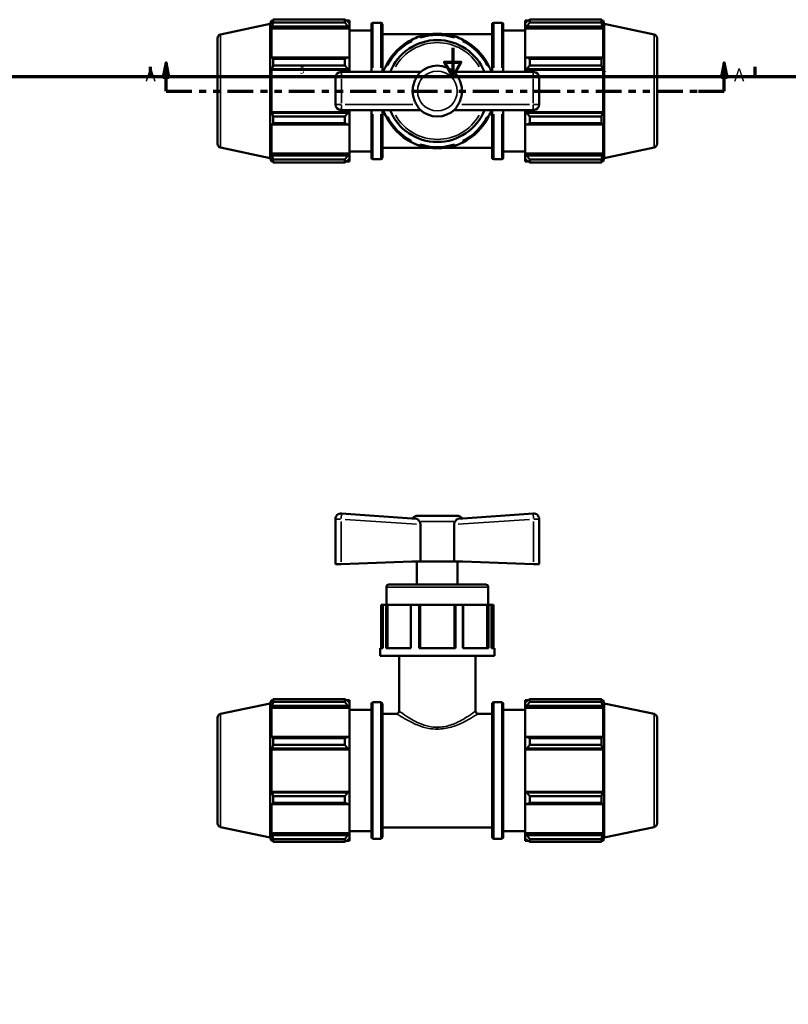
# Model space of a CAD drawing. Header units: inches. Extents: x 0.1 to 37.4, y -5.4 to 26.5.
# Tile 4 of 6: x 10.9 to 21.7, y 8 to 21.8. Entities that reach past the tile are written whole.
import ezdxf

# ---------------------------------------------------------------- set-up
doc = ezdxf.new("R2010")
doc.units = ezdxf.units.IN
doc.header["$MEASUREMENT"] = 0
doc.linetypes.add('DOUBLE_DASH_CHAIN', pattern=[1.2403, 0.6614, -0.0827, 0.1654, -0.0827, 0.1654, -0.0827])
for name, color, linetype, lineweight in [('Border (ANSI)', 7, 'Continuous', 70), ('Section Line (ANSI)', 7, 'DOUBLE_DASH_CHAIN', 70), ('Visible (ANSI)', 7, 'Continuous', 50), ('Visible Narrow (ANSI)', 7, 'Continuous', 35)]:
    doc.layers.add(name, color=color, linetype=linetype, lineweight=lineweight)
doc.styles.add('Label Text (ANSI)', font='tahoma.ttf')
doc.styles.add('Note Text (ANSI)', font='tahoma.ttf')

# ---------------------------------------------------------------- blocks, each defined once
blk = doc.blocks.new('Borders Default Border')
at = {"layer": 'Border (ANSI)'}
for p, q in [((12.75, 21), (12.75, 21.134)), ((21.25, 21), (21.25, 21.134))]:
    blk.add_line(p, q, dxfattribs=at)
at = {"layer": 'Border (ANSI)', "flags": 128}
for points in [[(17, 21.4), (17, 21), (16.885, 21.2), (17.115, 21.2), (17, 21)], [(0.5, 1), (0.5, 21), (33.5, 21), (33.5, 1), (0.5, 1)]]:
    blk.add_lwpolyline(points, dxfattribs=at)
at = {"layer": 'Border (ANSI)', "color": 5, "true_color": 0x0000ff, "char_height": 0.0945, "attachment_point": 7, "style": 'Note Text (ANSI)'}
for s, insert in [('5', (14.847, 21.038)), ('4', (19.092, 21.04))]:
    blk.add_mtext(s, dxfattribs=dict(at, insert=insert))
blk = doc.blocks.new('2dTransSection0')
at = {"layer": 'Section Line (ANSI)', "linetype": 'Continuous'}
for p, q in [((12.968, 21.188), (12.928, 20.991)), ((12.968, 20.991), (12.968, 21.188)), ((13.007, 20.991), (12.968, 21.188)), ((20.817, 21.188), (20.778, 20.991)), ((20.817, 20.991), (20.817, 21.188)), ((20.856, 20.991), (20.817, 21.188)), ((12.928, 20.991), (13.007, 20.991)), ((12.968, 20.794), (12.968, 20.991)), ((20.778, 20.991), (20.856, 20.991)), ((20.817, 20.794), (20.817, 20.991)), ((12.968, 20.794), (13.329, 20.794)), ((20.455, 20.794), (20.817, 20.794))]:
    blk.add_line(p, q, dxfattribs=at)
at = {"layer": 'Section Line (ANSI)', "linetype": 'DOUBLE_DASH_CHAIN', "ltscale": 0.548811}
blk.add_line((12.968, 20.794), (20.817, 20.794), dxfattribs=at)
at = {"layer": 'Section Line (ANSI)', "linetype": 'Continuous', "flags": 128}
for points in [[(13.007, 20.991), (12.968, 21.188), (12.928, 20.991), (13.007, 20.991)], [(20.856, 20.991), (20.817, 21.188), (20.778, 20.991), (20.856, 20.991)]]:
    blk.add_lwpolyline(points, dxfattribs=at)
at = {"layer": 'Section Line (ANSI)'}
for points in [[(13.007, 20.991), (12.968, 21.188), (12.928, 20.991), (13.007, 20.991)], [(20.856, 20.991), (20.817, 21.188), (20.778, 20.991), (20.856, 20.991)]]:
    blk.add_solid(points, dxfattribs=at)
at = {"layer": 'Section Line (ANSI)', "char_height": 0.18, "attachment_point": 7, "style": 'Label Text (ANSI)'}
for insert in [(12.678, 20.932), (20.954, 20.932)]:
    blk.add_mtext('A', dxfattribs=dict(at, insert=insert))

msp = doc.modelspace()

# ---------------------------------------------------------------- linework, layer by layer
at = {"layer": 'Visible (ANSI)'}
for p, q in [((13.733, 21.589), (14.433, 21.737)), ((14.433, 21.737), (14.449, 21.785)), ((14.433, 19.851), (14.433, 21.737)), ((14.449, 21.785), (14.449, 21.739)), ((14.449, 21.785), (14.467, 21.785)), ((14.459, 21.77), (14.449, 21.739)), ((14.473, 21.758), (14.473, 21.797)), ((14.473, 21.797), (15.482, 21.797)), ((15.482, 21.758), (14.473, 21.758)), ((15.482, 21.758), (15.482, 21.797)), ((15.501, 21.785), (15.546, 21.785)), ((15.546, 21.749), (15.525, 21.77)), ((15.546, 21.749), (15.546, 21.785)), ((15.546, 21.749), (15.546, 21.682)), ((15.855, 21.063), (15.855, 21.732)), ((15.876, 21.753), (15.988, 21.753)), ((16.009, 21.732), (16.009, 21.063)), ((17.554, 21.063), (17.554, 21.732)), ((17.575, 21.753), (17.688, 21.753)), ((17.709, 21.732), (17.709, 21.063)), ((18.018, 21.785), (18.018, 21.749)), ((18.018, 21.785), (18.063, 21.785)), ((18.039, 21.77), (18.018, 21.749)), ((18.018, 21.682), (18.018, 21.749)), ((18.082, 21.797), (18.082, 21.758)), ((18.082, 21.797), (19.091, 21.797)), ((19.091, 21.758), (18.082, 21.758)), ((19.091, 21.758), (19.091, 21.797)), ((19.097, 21.785), (19.115, 21.785)), ((19.115, 21.739), (19.104, 21.77)), ((19.115, 21.739), (19.115, 21.785)), ((19.13, 21.737), (19.115, 21.785)), ((19.13, 19.851), (19.13, 21.737)), ((19.83, 21.589), (19.13, 21.737)), ((14.449, 21.673), (14.459, 21.701)), ((15.546, 21.673), (14.449, 21.673)), ((14.449, 21.673), (14.449, 21.252)), ((14.459, 21.701), (15.525, 21.701)), ((15.525, 21.701), (15.546, 21.682)), ((15.546, 21.682), (15.546, 21.673)), ((15.546, 21.257), (15.546, 21.673)), ((15.546, 21.646), (15.855, 21.646)), ((16.009, 21.593), (16.678, 21.593)), ((16.886, 21.593), (17.554, 21.593)), ((17.709, 21.646), (18.018, 21.646)), ((18.018, 21.682), (18.039, 21.701)), ((18.018, 21.673), (18.018, 21.682)), ((18.018, 21.673), (18.018, 21.257)), ((18.018, 21.673), (19.115, 21.673)), ((18.039, 21.701), (19.104, 21.701)), ((19.104, 21.701), (19.115, 21.673)), ((19.115, 21.252), (19.115, 21.673)), ((13.692, 21.537), (13.692, 20.051)), ((16.42, 21.499), (16.422, 21.515)), ((16.42, 21.499), (16.421, 21.497)), ((16.527, 21.558), (16.54, 21.549)), ((16.54, 21.546), (16.54, 21.549)), ((17.024, 21.549), (17.037, 21.558)), ((17.024, 21.549), (17.024, 21.546)), ((17.142, 21.515), (17.144, 21.499)), ((17.142, 21.497), (17.144, 21.499)), ((19.872, 21.537), (19.872, 20.051)), ((14.459, 21.267), (14.449, 21.252)), ((15.525, 21.267), (14.459, 21.267)), ((14.473, 21.155), (14.473, 21.248)), ((14.473, 21.248), (15.482, 21.248)), ((15.482, 21.155), (15.482, 21.248)), ((15.546, 21.257), (15.525, 21.267)), ((15.546, 21.257), (15.546, 21.095)), ((18.039, 21.267), (18.018, 21.257)), ((18.018, 21.095), (18.018, 21.257)), ((19.104, 21.267), (18.039, 21.267)), ((18.082, 21.248), (18.082, 21.155)), ((18.082, 21.248), (19.091, 21.248)), ((19.091, 21.155), (19.091, 21.248)), ((19.115, 21.252), (19.104, 21.267)), ((14.449, 21.092), (14.459, 21.102)), ((15.546, 21.092), (14.449, 21.092)), ((14.449, 21.092), (14.449, 20.497)), ((14.459, 21.102), (15.525, 21.102)), ((15.482, 21.155), (14.473, 21.155)), ((16.545, 21.063), (15.429, 21.063)), ((15.525, 21.102), (15.546, 21.095)), ((15.546, 21.095), (15.546, 21.092)), ((15.546, 21.063), (15.546, 21.092)), ((16.061, 21.154), (16.078, 21.157)), ((16.08, 21.155), (16.078, 21.157)), ((18.135, 21.063), (17.019, 21.063)), ((17.486, 21.157), (17.484, 21.155)), ((17.486, 21.157), (17.503, 21.154)), ((18.018, 21.095), (18.039, 21.102)), ((18.018, 21.092), (18.018, 21.095)), ((18.018, 21.092), (18.018, 21.063)), ((18.018, 21.092), (19.115, 21.092)), ((18.039, 21.102), (19.104, 21.102)), ((19.091, 21.155), (18.082, 21.155)), ((19.104, 21.102), (19.115, 21.092)), ((19.115, 20.497), (19.115, 21.092)), ((15.35, 20.984), (15.35, 20.605)), ((18.214, 20.605), (18.214, 20.984)), ((14.459, 20.487), (14.449, 20.497)), ((15.546, 20.497), (14.449, 20.497)), ((15.525, 20.487), (14.459, 20.487)), ((15.429, 20.526), (16.545, 20.526)), ((15.546, 20.493), (15.525, 20.487)), ((15.546, 20.497), (15.546, 20.526)), ((15.546, 20.497), (15.546, 20.493)), ((15.546, 20.493), (15.546, 20.332)), ((15.855, 19.857), (15.855, 20.526)), ((16.009, 20.526), (16.009, 19.857)), ((17.019, 20.526), (18.135, 20.526)), ((17.554, 19.857), (17.554, 20.526)), ((17.709, 20.526), (17.709, 19.857)), ((18.018, 20.526), (18.018, 20.497)), ((18.018, 20.493), (18.018, 20.497)), ((18.018, 20.497), (19.115, 20.497)), ((18.018, 20.332), (18.018, 20.493)), ((18.039, 20.487), (18.018, 20.493)), ((19.104, 20.487), (18.039, 20.487)), ((19.115, 20.497), (19.104, 20.487)), ((14.473, 20.434), (15.482, 20.434)), ((14.473, 20.341), (14.473, 20.434)), ((15.482, 20.341), (14.473, 20.341)), ((15.482, 20.341), (15.482, 20.434)), ((16.078, 20.432), (16.061, 20.435)), ((16.078, 20.432), (16.08, 20.434)), ((17.484, 20.434), (17.486, 20.432)), ((17.503, 20.435), (17.486, 20.432)), ((18.082, 20.434), (18.082, 20.341)), ((18.082, 20.434), (19.091, 20.434)), ((19.091, 20.341), (18.082, 20.341)), ((19.091, 20.341), (19.091, 20.434)), ((14.449, 20.337), (14.449, 19.916)), ((14.449, 20.337), (14.459, 20.322)), ((14.459, 20.322), (15.525, 20.322)), ((15.525, 20.322), (15.546, 20.332)), ((15.546, 19.916), (15.546, 20.332)), ((18.018, 20.332), (18.039, 20.322)), ((18.018, 20.332), (18.018, 19.916)), ((18.039, 20.322), (19.104, 20.322)), ((19.104, 20.322), (19.115, 20.337)), ((19.115, 19.916), (19.115, 20.337)), ((16.411, 20.082), (16.409, 20.099)), ((16.411, 20.082), (16.409, 20.08)), ((17.144, 20.09), (17.142, 20.092)), ((17.144, 20.09), (17.142, 20.074)), ((13.733, 20), (14.433, 19.851)), ((15.546, 19.942), (15.855, 19.942)), ((16.009, 19.996), (16.678, 19.996)), ((16.54, 20.04), (16.527, 20.03)), ((16.54, 20.04), (16.54, 20.043)), ((16.886, 19.996), (17.554, 19.996)), ((17.024, 20.043), (17.024, 20.04)), ((17.037, 20.03), (17.024, 20.04)), ((17.709, 19.942), (18.018, 19.942)), ((19.83, 20), (19.13, 19.851)), ((14.433, 19.851), (14.449, 19.804)), ((14.459, 19.888), (14.449, 19.916)), ((15.546, 19.916), (14.449, 19.916)), ((14.449, 19.85), (14.459, 19.819)), ((14.449, 19.85), (14.449, 19.804)), ((14.449, 19.804), (14.467, 19.804)), ((15.525, 19.888), (14.459, 19.888)), ((14.473, 19.792), (14.473, 19.831)), ((14.473, 19.831), (15.482, 19.831)), ((15.482, 19.792), (14.473, 19.792)), ((15.482, 19.792), (15.482, 19.831)), ((15.501, 19.804), (15.546, 19.804)), ((15.546, 19.906), (15.525, 19.888)), ((15.525, 19.819), (15.546, 19.84)), ((15.546, 19.916), (15.546, 19.906)), ((15.546, 19.906), (15.546, 19.84)), ((15.546, 19.804), (15.546, 19.84)), ((15.876, 19.836), (15.988, 19.836)), ((17.575, 19.836), (17.688, 19.836)), ((18.018, 19.906), (18.018, 19.916)), ((18.018, 19.916), (19.115, 19.916)), ((18.018, 19.84), (18.018, 19.906)), ((18.039, 19.888), (18.018, 19.906)), ((18.018, 19.84), (18.039, 19.819)), ((18.018, 19.84), (18.018, 19.804)), ((18.018, 19.804), (18.063, 19.804)), ((19.104, 19.888), (18.039, 19.888)), ((18.082, 19.831), (18.082, 19.792)), ((18.082, 19.831), (19.091, 19.831)), ((19.091, 19.792), (18.082, 19.792)), ((19.091, 19.792), (19.091, 19.831)), ((19.097, 19.804), (19.115, 19.804)), ((19.115, 19.916), (19.104, 19.888)), ((19.104, 19.819), (19.115, 19.85)), ((19.13, 19.851), (19.115, 19.804)), ((19.115, 19.804), (19.115, 19.85)), ((16.489, 14.783), (15.434, 14.857)), ((16.503, 14.826), (17.061, 14.826)), ((18.13, 14.857), (17.075, 14.783)), ((15.35, 14.779), (15.35, 14.144)), ((16.545, 14.701), (16.545, 14.181)), ((17.019, 14.181), (17.019, 14.701)), ((18.214, 14.144), (18.214, 14.779)), ((15.429, 14.146), (15.35, 14.144)), ((16.424, 14.181), (15.429, 14.146)), ((16.545, 14.181), (16.424, 14.181)), ((16.495, 13.859), (16.495, 14.181)), ((17.019, 14.181), (16.545, 14.181)), ((17.019, 14.181), (17.14, 14.181)), ((17.068, 13.859), (17.068, 14.181)), ((17.14, 14.181), (18.135, 14.146)), ((18.214, 14.144), (18.135, 14.146)), ((16.102, 13.859), (17.462, 13.859)), ((16.066, 13.573), (16.066, 13.823)), ((17.498, 13.573), (17.498, 13.823)), ((16.018, 13.573), (15.992, 13.573)), ((15.992, 13.573), (15.992, 12.964)), ((16.061, 13.573), (16.018, 13.573)), ((16.018, 12.964), (16.018, 13.573)), ((16.078, 13.573), (16.061, 13.573)), ((16.061, 13.573), (16.061, 12.964)), ((16.078, 12.964), (16.078, 13.573)), ((16.078, 13.573), (16.08, 13.573)), ((16.409, 13.573), (16.08, 13.573)), ((16.08, 13.573), (16.08, 12.964)), ((16.527, 13.573), (16.409, 13.573)), ((16.409, 13.573), (16.409, 13.573)), ((16.409, 13.573), (16.409, 12.964)), ((16.409, 13.573), (16.409, 12.964)), ((16.527, 13.573), (16.527, 12.964)), ((16.54, 13.573), (16.527, 13.573)), ((16.54, 12.964), (16.54, 13.573)), ((17.024, 13.573), (16.54, 13.573)), ((17.037, 13.573), (17.024, 13.573)), ((17.024, 13.573), (17.024, 12.964)), ((17.142, 13.573), (17.037, 13.573)), ((17.037, 12.964), (17.037, 13.573)), ((17.142, 13.573), (17.142, 12.964)), ((17.144, 13.573), (17.142, 13.573)), ((17.144, 12.964), (17.144, 13.573)), ((17.484, 13.573), (17.144, 13.573)), ((17.484, 13.573), (17.486, 13.573)), ((17.484, 13.573), (17.484, 12.964)), ((17.503, 13.573), (17.486, 13.573)), ((17.486, 13.573), (17.486, 12.964)), ((17.546, 13.573), (17.503, 13.573)), ((17.503, 12.964), (17.503, 13.573)), ((17.546, 13.573), (17.546, 12.964)), ((17.571, 13.573), (17.546, 13.573)), ((17.571, 13.573), (17.571, 12.964)), ((15.976, 12.857), (15.976, 12.964)), ((16.018, 12.964), (15.976, 12.964)), ((16.409, 12.964), (16.061, 12.964)), ((17.037, 12.964), (16.527, 12.964)), ((17.503, 12.964), (17.142, 12.964)), ((17.587, 12.964), (17.546, 12.964)), ((17.587, 12.857), (17.587, 12.964)), ((17.587, 12.857), (15.976, 12.857)), ((16.245, 12.08), (16.245, 12.857)), ((17.319, 12.08), (17.319, 12.857)), ((13.733, 12.04), (14.433, 12.189)), ((14.433, 12.189), (14.449, 12.236)), ((14.433, 10.303), (14.433, 12.189)), ((14.449, 12.236), (14.449, 12.19)), ((14.449, 12.236), (14.467, 12.236)), ((14.459, 12.221), (14.449, 12.19)), ((14.473, 12.248), (15.482, 12.248)), ((14.473, 12.209), (14.473, 12.248)), ((15.482, 12.209), (14.473, 12.209)), ((15.482, 12.209), (15.482, 12.248)), ((15.501, 12.236), (15.546, 12.236)), ((15.546, 12.2), (15.525, 12.221)), ((15.546, 12.2), (15.546, 12.236)), ((15.546, 12.2), (15.546, 12.134)), ((15.855, 10.308), (15.855, 12.183)), ((15.876, 12.204), (15.988, 12.204)), ((16.009, 12.183), (16.009, 10.308)), ((17.554, 10.308), (17.554, 12.183)), ((17.575, 12.204), (17.688, 12.204)), ((17.709, 12.183), (17.709, 10.308)), ((18.018, 12.236), (18.018, 12.2)), ((18.018, 12.236), (18.063, 12.236)), ((18.039, 12.221), (18.018, 12.2)), ((18.018, 12.134), (18.018, 12.2)), ((18.082, 12.248), (18.082, 12.209)), ((18.082, 12.248), (19.091, 12.248)), ((19.091, 12.209), (18.082, 12.209)), ((19.091, 12.209), (19.091, 12.248)), ((19.097, 12.236), (19.115, 12.236)), ((19.115, 12.19), (19.104, 12.221)), ((19.115, 12.19), (19.115, 12.236)), ((19.13, 12.189), (19.115, 12.236)), ((19.13, 10.303), (19.13, 12.189)), ((19.83, 12.04), (19.13, 12.189)), ((14.449, 12.124), (14.459, 12.153)), ((14.449, 12.124), (14.449, 11.703)), ((15.546, 12.124), (14.449, 12.124)), ((14.459, 12.153), (15.525, 12.153)), ((15.525, 12.153), (15.546, 12.134)), ((15.546, 12.134), (15.546, 12.124)), ((15.546, 11.708), (15.546, 12.124)), ((15.546, 12.098), (15.855, 12.098)), ((16.009, 12.044), (16.209, 12.044)), ((17.355, 12.044), (17.554, 12.044)), ((17.709, 12.098), (18.018, 12.098)), ((18.018, 12.134), (18.039, 12.153)), ((18.018, 12.124), (18.018, 12.134)), ((18.018, 12.124), (18.018, 11.708)), ((18.018, 12.124), (19.115, 12.124)), ((18.039, 12.153), (19.104, 12.153)), ((19.104, 12.153), (19.115, 12.124)), ((19.115, 11.703), (19.115, 12.124)), ((13.692, 11.989), (13.692, 10.503)), ((19.872, 11.989), (19.872, 10.503)), ((14.459, 11.718), (14.449, 11.703)), ((15.525, 11.718), (14.459, 11.718)), ((14.473, 11.606), (14.473, 11.699)), ((14.473, 11.699), (15.482, 11.699)), ((15.482, 11.606), (15.482, 11.699)), ((15.546, 11.708), (15.525, 11.718)), ((15.546, 11.708), (15.546, 11.547)), ((18.039, 11.718), (18.018, 11.708)), ((18.018, 11.547), (18.018, 11.708)), ((19.104, 11.718), (18.039, 11.718)), ((18.082, 11.699), (18.082, 11.606)), ((18.082, 11.699), (19.091, 11.699)), ((19.091, 11.606), (19.091, 11.699)), ((19.115, 11.703), (19.104, 11.718)), ((14.449, 11.543), (14.459, 11.553)), ((15.546, 11.543), (14.449, 11.543)), ((14.449, 11.543), (14.449, 10.948)), ((14.459, 11.553), (15.525, 11.553)), ((15.482, 11.606), (14.473, 11.606)), ((15.525, 11.553), (15.546, 11.547)), ((15.546, 11.547), (15.546, 11.543)), ((15.546, 10.948), (15.546, 11.543)), ((18.018, 11.547), (18.039, 11.553)), ((18.018, 11.543), (18.018, 11.547)), ((18.018, 11.543), (18.018, 10.948)), ((18.018, 11.543), (19.115, 11.543)), ((18.039, 11.553), (19.104, 11.553)), ((19.091, 11.606), (18.082, 11.606)), ((19.104, 11.553), (19.115, 11.543)), ((19.115, 10.948), (19.115, 11.543)), ((14.459, 10.938), (14.449, 10.948)), ((15.546, 10.948), (14.449, 10.948)), ((15.525, 10.938), (14.459, 10.938)), ((15.546, 10.945), (15.525, 10.938)), ((15.546, 10.948), (15.546, 10.945)), ((15.546, 10.945), (15.546, 10.783)), ((18.018, 10.945), (18.018, 10.948)), ((18.018, 10.948), (19.115, 10.948)), ((18.039, 10.938), (18.018, 10.945)), ((18.018, 10.783), (18.018, 10.945)), ((19.104, 10.938), (18.039, 10.938)), ((19.115, 10.948), (19.104, 10.938)), ((14.473, 10.792), (14.473, 10.885)), ((14.473, 10.885), (15.482, 10.885)), ((15.482, 10.792), (15.482, 10.885)), ((18.082, 10.885), (18.082, 10.792)), ((18.082, 10.885), (19.091, 10.885)), ((19.091, 10.792), (19.091, 10.885)), ((14.449, 10.788), (14.459, 10.774)), ((14.449, 10.788), (14.449, 10.367)), ((14.459, 10.774), (15.525, 10.774)), ((15.482, 10.792), (14.473, 10.792)), ((15.525, 10.774), (15.546, 10.783)), ((15.546, 10.367), (15.546, 10.783)), ((18.018, 10.783), (18.039, 10.774)), ((18.018, 10.783), (18.018, 10.367)), ((18.039, 10.774), (19.104, 10.774)), ((19.091, 10.792), (18.082, 10.792)), ((19.104, 10.774), (19.115, 10.788)), ((19.115, 10.367), (19.115, 10.788)), ((13.733, 10.451), (14.433, 10.303)), ((15.546, 10.394), (15.855, 10.394)), ((16.009, 10.447), (17.554, 10.447)), ((17.709, 10.394), (18.018, 10.394)), ((19.83, 10.451), (19.13, 10.303)), ((14.433, 10.303), (14.449, 10.255)), ((14.459, 10.339), (14.449, 10.367)), ((15.546, 10.367), (14.449, 10.367)), ((14.449, 10.301), (14.459, 10.271)), ((14.449, 10.301), (14.449, 10.255)), ((14.449, 10.255), (14.467, 10.255)), ((15.525, 10.339), (14.459, 10.339)), ((14.473, 10.244), (14.473, 10.282)), ((14.473, 10.282), (15.482, 10.282)), ((15.482, 10.244), (14.473, 10.244)), ((15.482, 10.244), (15.482, 10.282)), ((15.501, 10.255), (15.546, 10.255)), ((15.546, 10.358), (15.525, 10.339)), ((15.525, 10.271), (15.546, 10.291)), ((15.546, 10.367), (15.546, 10.358)), ((15.546, 10.358), (15.546, 10.291)), ((15.546, 10.255), (15.546, 10.291)), ((15.876, 10.287), (15.988, 10.287)), ((17.575, 10.287), (17.688, 10.287)), ((18.018, 10.358), (18.018, 10.367)), ((18.018, 10.367), (19.115, 10.367)), ((18.018, 10.291), (18.018, 10.358)), ((18.039, 10.339), (18.018, 10.358)), ((18.018, 10.291), (18.039, 10.271)), ((18.018, 10.291), (18.018, 10.255)), ((18.018, 10.255), (18.063, 10.255)), ((19.104, 10.339), (18.039, 10.339)), ((18.082, 10.282), (18.082, 10.244)), ((18.082, 10.282), (19.091, 10.282)), ((19.091, 10.244), (18.082, 10.244)), ((19.091, 10.244), (19.091, 10.282)), ((19.097, 10.255), (19.115, 10.255)), ((19.115, 10.367), (19.104, 10.339)), ((19.104, 10.271), (19.115, 10.301)), ((19.13, 10.303), (19.115, 10.255)), ((19.115, 10.255), (19.115, 10.301))]:
    msp.add_line(p, q, dxfattribs=at)
for centre, radius, start, end in [((15.876, 21.732), 0.0209, 90, 180), ((15.988, 21.732), 0.0209, 0, 90), ((17.575, 21.732), 0.0209, 90, 180), ((17.688, 21.732), 0.0209, 0, 90), ((13.744, 21.537), 0.0524, 102, 180), ((16.782, 20.794), 0.805, 71.5238, 108.4762), ((19.819, 21.537), 0.0524, 0, 78), ((16.782, 20.794), 0.806, 116.5238, 153.4762), ((16.782, 20.794), 0.789, 117.1743, 152.8257), ((16.782, 20.794), 0.716, 22.0243, 157.9757), ((16.782, 20.794), 0.806, 108.4762, 116.5238), ((16.782, 20.794), 0.789, 72.1743, 107.8257), ((16.782, 20.794), 0.806, 63.4762, 71.5238), ((16.782, 20.794), 0.806, 26.5238, 63.4762), ((16.782, 20.794), 0.789, 27.1743, 62.8257), ((15.429, 20.984), 0.0787, 90, 180), ((16.782, 20.794), 0.805, 153.4762, 160.5288), ((16.782, 20.794), 0.358, 45.2644, 134.7356), ((16.782, 20.794), 0.805, 19.4712, 26.5238), ((18.135, 20.984), 0.0787, 0, 90), ((15.429, 20.605), 0.0787, 180, 270), ((16.782, 20.794), 0.805, 199.4712, 206.5238), ((16.782, 20.794), 0.716, 202.0243, 337.9757), ((16.782, 20.794), 0.358, 225.2644, 314.7356), ((16.782, 20.794), 0.805, 333.4762, 340.5288), ((18.135, 20.605), 0.0787, 270, 0), ((16.782, 20.794), 0.805, 206.5238, 242.4576), ((16.782, 20.794), 0.789, 207.1743, 241.7863), ((16.782, 20.794), 0.806, 296.5238, 333.4762), ((16.782, 20.794), 0.789, 297.1743, 332.8257), ((16.782, 20.794), 0.806, 242.4576, 251.5238), ((16.782, 20.794), 0.806, 288.4762, 296.5238), ((13.744, 20.051), 0.0524, 180, 258), ((16.782, 20.794), 0.805, 251.5238, 288.4762), ((16.782, 20.794), 0.789, 252.1743, 287.8257), ((19.819, 20.051), 0.0524, 282, 0), ((15.876, 19.857), 0.0209, 180, 270), ((15.988, 19.857), 0.0209, 270, 0), ((17.575, 19.857), 0.0209, 180, 270), ((17.688, 19.857), 0.0209, 270, 0), ((15.429, 14.779), 0.0787, 86, 180), ((16.503, 14.747), 0.0787, 90, 149.1603), ((17.061, 14.747), 0.0787, 30.8397, 90), ((18.135, 14.779), 0.0787, 0, 94), ((16.102, 13.823), 0.0358, 90, 180), ((17.462, 13.823), 0.0358, 0, 90), ((15.876, 12.183), 0.0209, 90, 180), ((15.988, 12.183), 0.0209, 0, 90), ((17.575, 12.183), 0.0209, 90, 180), ((17.688, 12.183), 0.0209, 0, 90), ((13.744, 11.989), 0.0524, 102, 180), ((16.209, 12.08), 0.0358, 270, 0), ((17.355, 12.08), 0.0358, 180, 270), ((19.819, 11.989), 0.0524, 0, 78), ((13.744, 10.503), 0.0524, 180, 258), ((19.819, 10.503), 0.0524, 282, 0), ((15.876, 10.308), 0.0209, 180, 270), ((15.988, 10.308), 0.0209, 270, 0), ((17.575, 10.308), 0.0209, 180, 270), ((17.688, 10.308), 0.0209, 270, 0)]:
    msp.add_arc(centre, radius, start, end, dxfattribs=at)
for points, weights in [([(14.459, 21.77), (14.466, 21.783), (14.473, 21.797)], [1.00173036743, 1.0012735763, 1]), ([(14.473, 21.758), (14.466, 21.729), (14.459, 21.701)], [1, 1.0012735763, 1.00173036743]), ([(15.525, 21.77), (15.504, 21.783), (15.482, 21.797)], [1.00634718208, 1.01215177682, 1.01715884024]), ([(15.482, 21.758), (15.504, 21.729), (15.525, 21.701)], [1.01715884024, 1.01215177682, 1.00634718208]), ([(18.082, 21.797), (18.06, 21.783), (18.039, 21.77)], [1.01715884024, 1.01215177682, 1.00634718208]), ([(18.039, 21.701), (18.06, 21.729), (18.082, 21.758)], [1.00634718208, 1.01215177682, 1.01715884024]), ([(19.091, 21.797), (19.098, 21.783), (19.104, 21.77)], [1, 1.0012735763, 1.00173036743]), ([(19.104, 21.701), (19.098, 21.729), (19.091, 21.758)], [1.00173036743, 1.0012735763, 1]), ([(14.459, 21.267), (14.466, 21.257), (14.473, 21.248)], [1.00173036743, 1.0012735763, 1]), ([(15.525, 21.267), (15.504, 21.257), (15.482, 21.248)], [1.00634718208, 1.01215177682, 1.01715884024]), ([(18.082, 21.248), (18.06, 21.257), (18.039, 21.267)], [1.01715884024, 1.01215177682, 1.00634718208]), ([(19.091, 21.248), (19.098, 21.257), (19.104, 21.267)], [1, 1.0012735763, 1.00173036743]), ([(14.473, 21.155), (14.466, 21.128), (14.459, 21.102)], [1, 1.0012735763, 1.00173036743]), ([(15.482, 21.155), (15.504, 21.128), (15.525, 21.102)], [1.01715884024, 1.01215177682, 1.00634718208]), ([(18.039, 21.102), (18.06, 21.128), (18.082, 21.155)], [1.00634718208, 1.01215177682, 1.01715884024]), ([(19.104, 21.102), (19.098, 21.128), (19.091, 21.155)], [1.00173036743, 1.0012735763, 1]), ([(14.459, 20.487), (14.466, 20.461), (14.473, 20.434)], [1.00173036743, 1.0012735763, 1]), ([(15.525, 20.487), (15.504, 20.461), (15.482, 20.434)], [1.00634718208, 1.01215177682, 1.01715884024]), ([(18.082, 20.434), (18.06, 20.461), (18.039, 20.487)], [1.01715884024, 1.01215177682, 1.00634718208]), ([(19.091, 20.434), (19.098, 20.461), (19.104, 20.487)], [1, 1.0012735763, 1.00173036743]), ([(14.473, 20.341), (14.466, 20.331), (14.459, 20.322)], [1, 1.0012735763, 1.00173036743]), ([(15.482, 20.341), (15.504, 20.331), (15.525, 20.322)], [1.01715884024, 1.01215177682, 1.00634718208]), ([(18.039, 20.322), (18.06, 20.331), (18.082, 20.341)], [1.00634718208, 1.01215177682, 1.01715884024]), ([(19.104, 20.322), (19.098, 20.331), (19.091, 20.341)], [1.00173036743, 1.0012735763, 1]), ([(14.459, 19.888), (14.466, 19.86), (14.473, 19.831)], [1.00173036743, 1.0012735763, 1]), ([(14.473, 19.792), (14.466, 19.806), (14.459, 19.819)], [1, 1.0012735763, 1.00173036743]), ([(15.525, 19.888), (15.504, 19.86), (15.482, 19.831)], [1.00634718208, 1.01215177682, 1.01715884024]), ([(15.482, 19.792), (15.504, 19.806), (15.525, 19.819)], [1.01715884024, 1.01215177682, 1.00634718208]), ([(18.082, 19.831), (18.06, 19.86), (18.039, 19.888)], [1.01715884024, 1.01215177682, 1.00634718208]), ([(18.039, 19.819), (18.06, 19.806), (18.082, 19.792)], [1.00634718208, 1.01215177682, 1.01715884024]), ([(19.091, 19.831), (19.098, 19.86), (19.104, 19.888)], [1, 1.0012735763, 1.00173036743]), ([(19.104, 19.819), (19.098, 19.806), (19.091, 19.792)], [1.00173036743, 1.0012735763, 1]), ([(14.459, 12.221), (14.466, 12.234), (14.473, 12.248)], [1.00173036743, 1.0012735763, 1]), ([(14.473, 12.209), (14.466, 12.18), (14.459, 12.153)], [1, 1.0012735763, 1.00173036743]), ([(15.525, 12.221), (15.504, 12.234), (15.482, 12.248)], [1.00634718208, 1.01215177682, 1.01715884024]), ([(15.482, 12.209), (15.504, 12.18), (15.525, 12.153)], [1.01715884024, 1.01215177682, 1.00634718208]), ([(18.082, 12.248), (18.06, 12.234), (18.039, 12.221)], [1.01715884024, 1.01215177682, 1.00634718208]), ([(18.039, 12.153), (18.06, 12.18), (18.082, 12.209)], [1.00634718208, 1.01215177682, 1.01715884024]), ([(19.091, 12.248), (19.098, 12.234), (19.104, 12.221)], [1, 1.0012735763, 1.00173036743]), ([(19.104, 12.153), (19.098, 12.18), (19.091, 12.209)], [1.00173036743, 1.0012735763, 1]), ([(14.459, 11.718), (14.466, 11.709), (14.473, 11.699)], [1.00173036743, 1.0012735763, 1]), ([(15.525, 11.718), (15.504, 11.709), (15.482, 11.699)], [1.00634718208, 1.01215177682, 1.01715884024]), ([(18.082, 11.699), (18.06, 11.709), (18.039, 11.718)], [1.01715884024, 1.01215177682, 1.00634718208]), ([(19.091, 11.699), (19.098, 11.709), (19.104, 11.718)], [1, 1.0012735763, 1.00173036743]), ([(14.473, 11.606), (14.466, 11.579), (14.459, 11.553)], [1, 1.0012735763, 1.00173036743]), ([(15.482, 11.606), (15.504, 11.579), (15.525, 11.553)], [1.01715884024, 1.01215177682, 1.00634718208]), ([(18.039, 11.553), (18.06, 11.579), (18.082, 11.606)], [1.00634718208, 1.01215177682, 1.01715884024]), ([(19.104, 11.553), (19.098, 11.579), (19.091, 11.606)], [1.00173036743, 1.0012735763, 1]), ([(14.459, 10.938), (14.466, 10.912), (14.473, 10.885)], [1.00173036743, 1.0012735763, 1]), ([(15.525, 10.938), (15.504, 10.912), (15.482, 10.885)], [1.00634718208, 1.01215177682, 1.01715884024]), ([(18.082, 10.885), (18.06, 10.912), (18.039, 10.938)], [1.01715884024, 1.01215177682, 1.00634718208]), ([(19.091, 10.885), (19.098, 10.912), (19.104, 10.938)], [1, 1.0012735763, 1.00173036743]), ([(14.473, 10.792), (14.466, 10.783), (14.459, 10.774)], [1, 1.0012735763, 1.00173036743]), ([(15.482, 10.792), (15.504, 10.783), (15.525, 10.774)], [1.01715884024, 1.01215177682, 1.00634718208]), ([(18.039, 10.774), (18.06, 10.783), (18.082, 10.792)], [1.00634718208, 1.01215177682, 1.01715884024]), ([(19.104, 10.774), (19.098, 10.783), (19.091, 10.792)], [1.00173036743, 1.0012735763, 1]), ([(14.459, 10.339), (14.466, 10.311), (14.473, 10.282)], [1.00173036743, 1.0012735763, 1]), ([(14.473, 10.244), (14.466, 10.257), (14.459, 10.271)], [1, 1.0012735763, 1.00173036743]), ([(15.525, 10.339), (15.504, 10.311), (15.482, 10.282)], [1.00634718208, 1.01215177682, 1.01715884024]), ([(15.482, 10.244), (15.504, 10.257), (15.525, 10.271)], [1.01715884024, 1.01215177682, 1.00634718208]), ([(18.082, 10.282), (18.06, 10.311), (18.039, 10.339)], [1.01715884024, 1.01215177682, 1.00634718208]), ([(18.039, 10.271), (18.06, 10.257), (18.082, 10.244)], [1.00634718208, 1.01215177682, 1.01715884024]), ([(19.091, 10.282), (19.098, 10.311), (19.104, 10.339)], [1, 1.0012735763, 1.00173036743]), ([(19.104, 10.271), (19.098, 10.257), (19.091, 10.244)], [1.00173036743, 1.0012735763, 1])]:
    msp.add_rational_spline(points, weights, degree=2, dxfattribs=at)
for points, knots in [([(16.53, 21.049), (16.528, 21.047), (16.527, 21.045), (16.519, 21.035), (16.513, 21.025), (16.503, 21.008), (16.499, 21.001), (16.493, 20.991), (16.491, 20.988), (16.489, 20.984)], [-2.3304133, -2.3304133, -2.3304133, -2.3304133, -2.2986953, -2.2986953, -2.1723838, -2.1723838, -2.1004862, -2.1004862, -2.0639622, -2.0639622, -2.0639622, -2.0639622]), ([(17.034, 21.049), (17.039, 21.044), (17.043, 21.038), (17.053, 21.022), (17.058, 21.012), (17.066, 20.998), (17.069, 20.994), (17.072, 20.988), (17.073, 20.986), (17.075, 20.984)], [1.0026508, 1.0026508, 1.0026508, 1.0026508, 1.0982207, 1.0982207, 1.2061178, 1.2061178, 1.2492008, 1.2492008, 1.270672, 1.270672, 1.270672, 1.270672]), ([(16.489, 20.984), (16.478, 20.966), (16.468, 20.946), (16.453, 20.908), (16.446, 20.886), (16.437, 20.839), (16.435, 20.816), (16.435, 20.773), (16.437, 20.749), (16.446, 20.703), (16.453, 20.681), (16.468, 20.642), (16.478, 20.623), (16.489, 20.605)], [2.1897665, 2.1897665, 2.1897665, 2.1897665, 2.3409226, 2.3409226, 2.5048044, 2.5048044, 2.6686862, 2.6686862, 2.8325679, 2.8325679, 2.9964497, 2.9964497, 3.1476059, 3.1476059, 3.1476059, 3.1476059]), ([(17.075, 20.984), (17.086, 20.966), (17.096, 20.946), (17.111, 20.908), (17.118, 20.886), (17.127, 20.839), (17.129, 20.816), (17.129, 20.773), (17.127, 20.749), (17.118, 20.703), (17.111, 20.681), (17.096, 20.642), (17.086, 20.623), (17.075, 20.605)], [2.1897665, 2.1897665, 2.1897665, 2.1897665, 2.3409226, 2.3409226, 2.5048044, 2.5048044, 2.6686862, 2.6686862, 2.8325679, 2.8325679, 2.9964497, 2.9964497, 3.1476059, 3.1476059, 3.1476059, 3.1476059]), ([(16.489, 20.605), (16.49, 20.603), (16.491, 20.601), (16.496, 20.594), (16.499, 20.588), (16.508, 20.572), (16.513, 20.564), (16.522, 20.55), (16.526, 20.544), (16.53, 20.54)], [-1.6007656, -1.6007656, -1.6007656, -1.6007656, -1.5814502, -1.5814502, -1.510509, -1.510509, -1.3990052, -1.3990052, -1.3088572, -1.3088572, -1.3088572, -1.3088572]), ([(17.075, 20.605), (17.073, 20.602), (17.072, 20.6), (17.067, 20.592), (17.065, 20.588), (17.057, 20.575), (17.053, 20.566), (17.043, 20.551), (17.039, 20.545), (17.034, 20.54)], [1.8141944, 1.8141944, 1.8141944, 1.8141944, 1.8405883, 1.8405883, 1.8870994, 1.8870994, 1.9801307, 1.9801307, 2.070995, 2.070995, 2.070995, 2.070995]), ([(16.489, 14.783), (16.49, 14.783), (16.491, 14.783), (16.496, 14.782), (16.499, 14.781), (16.508, 14.776), (16.513, 14.771), (16.522, 14.759), (16.526, 14.753), (16.53, 14.747)], [-1.6007656, -1.6007656, -1.6007656, -1.6007656, -1.5814502, -1.5814502, -1.510509, -1.510509, -1.3990052, -1.3990052, -1.3088572, -1.3088572, -1.3088572, -1.3088572]), ([(16.53, 14.747), (16.533, 14.742), (16.536, 14.737), (16.541, 14.726), (16.542, 14.721), (16.544, 14.711), (16.545, 14.706), (16.545, 14.701)], [0.5434853, 0.5434853, 0.5434853, 0.5434853, 0.5922283, 0.5922283, 0.6315762, 0.6315762, 0.6709241, 0.6709241, 0.6709241, 0.6709241]), ([(17.019, 14.701), (17.019, 14.706), (17.019, 14.711), (17.021, 14.721), (17.023, 14.726), (17.028, 14.737), (17.031, 14.742), (17.034, 14.747)], [0, 0, 0, 0, 0.0393479, 0.0393479, 0.0786958, 0.0786958, 0.1274387, 0.1274387, 0.1274387, 0.1274387]), ([(17.075, 14.783), (17.073, 14.783), (17.072, 14.783), (17.067, 14.782), (17.065, 14.781), (17.057, 14.777), (17.053, 14.773), (17.043, 14.761), (17.039, 14.754), (17.034, 14.747)], [1.8141944, 1.8141944, 1.8141944, 1.8141944, 1.8405883, 1.8405883, 1.8870994, 1.8870994, 1.9801307, 1.9801307, 2.070995, 2.070995, 2.070995, 2.070995])]:
    msp.add_open_spline(points, degree=3, knots=knots, dxfattribs=at)
at = {"layer": 'Visible Narrow (ANSI)'}
for p, q in [((15.876, 21.751), (15.876, 21.122)), ((15.988, 21.122), (15.988, 21.751)), ((17.575, 21.751), (17.575, 21.122)), ((17.688, 21.122), (17.688, 21.751)), ((13.733, 20.01), (13.733, 21.579)), ((19.83, 20.01), (19.83, 21.579)), ((15.428, 20.984), (15.35, 20.984)), ((15.434, 20.624), (15.434, 20.965)), ((15.487, 20.984), (16.436, 20.984)), ((17.127, 20.984), (18.077, 20.984)), ((18.13, 20.965), (18.13, 20.624)), ((18.214, 20.984), (18.136, 20.984)), ((15.35, 20.605), (15.428, 20.605)), ((16.436, 20.605), (15.487, 20.605)), ((18.077, 20.605), (17.127, 20.605)), ((18.136, 20.605), (18.214, 20.605)), ((15.876, 20.467), (15.876, 19.838)), ((15.988, 19.838), (15.988, 20.467)), ((17.575, 20.467), (17.575, 19.838)), ((17.688, 19.838), (17.688, 20.467)), ((15.434, 14.857), (15.429, 14.785)), ((18.135, 14.785), (18.13, 14.857)), ((15.422, 14.779), (15.35, 14.779)), ((15.429, 14.178), (15.429, 14.747)), ((15.484, 14.775), (16.489, 14.705)), ((17.013, 14.747), (16.55, 14.747)), ((17.074, 14.705), (18.079, 14.775)), ((18.135, 14.747), (18.135, 14.178)), ((18.214, 14.779), (18.141, 14.779)), ((17.489, 13.823), (16.075, 13.823)), ((15.876, 12.192), (15.876, 10.299)), ((15.988, 10.299), (15.988, 12.192)), ((17.575, 12.192), (17.575, 10.299)), ((17.688, 10.299), (17.688, 12.192)), ((13.733, 10.461), (13.733, 12.03)), ((19.83, 10.461), (19.83, 12.03)), ((16.782, 11.828), (16.782, 11.851))]:
    msp.add_line(p, q, dxfattribs=at)
msp.add_circle((16.782, 20.794), 0.279, dxfattribs=at)
for start, end in [(29.9246, 150.0754), (209.9246, 330.0754)]:
    msp.add_arc((16.782, 20.794), 0.68, start, end, dxfattribs=at)
for centre, major_axis, start_param, end_param in [((15.429, 20.984), (0, 0.0787), 4.790929, 6.204645), ((18.135, 20.984), (0, 0.0787), 0.07854, 1.492257), ((15.429, 20.605), (0, -0.0787), 0.07854, 1.492257), ((18.135, 20.605), (0, -0.0787), 4.790929, 6.204645)]:
    msp.add_ellipse(centre, major_axis=major_axis, ratio=0.069756, start_param=start_param, end_param=end_param, dxfattribs=at)
for points, knots in [([(16.209, 12.044), (16.209, 12.044), (16.21, 12.044), (16.218, 12.039), (16.238, 12.025), (16.302, 11.986), (16.347, 11.959), (16.434, 11.915), (16.471, 11.897), (16.558, 11.863), (16.609, 11.848), (16.701, 11.831), (16.741, 11.827), (16.782, 11.827)], [-2.142634, -2.142634, -2.142634, -2.142634, -2.02438, -2.02438, -1.526522, -1.526522, -0.998716, -0.998716, -0.661657, -0.661657, -0.277734, -0.277734, 0, 0, 0, 0]), ([(16.782, 11.853), (16.744, 11.853), (16.706, 11.857), (16.62, 11.875), (16.572, 11.891), (16.491, 11.926), (16.455, 11.945), (16.374, 11.991), (16.332, 12.019), (16.272, 12.06), (16.253, 12.074), (16.246, 12.08), (16.245, 12.08), (16.245, 12.08)], [0, 0, 0, 0, 0.277734, 0.277734, 0.661657, 0.661657, 0.998716, 0.998716, 1.526522, 1.526522, 2.02438, 2.02438, 2.142634, 2.142634, 2.142634, 2.142634]), ([(17.319, 12.08), (17.319, 12.08), (17.314, 12.077), (17.289, 12.059), (17.259, 12.037), (17.175, 11.982), (17.118, 11.947), (17.023, 11.904), (16.994, 11.893), (16.907, 11.864), (16.844, 11.853), (16.782, 11.853)], [6.427917, 6.427917, 6.427917, 6.427917, 6.723616, 6.723616, 7.259238, 7.259238, 7.861474, 7.861474, 8.111456, 8.111456, 8.570566, 8.570566, 8.570566, 8.570566]), ([(16.782, 11.827), (16.849, 11.827), (16.915, 11.838), (17.008, 11.865), (17.039, 11.876), (17.14, 11.917), (17.201, 11.951), (17.291, 12.003), (17.323, 12.024), (17.35, 12.041), (17.355, 12.044), (17.355, 12.044)], [-8.570566, -8.570566, -8.570566, -8.570566, -8.111456, -8.111456, -7.861474, -7.861474, -7.259238, -7.259238, -6.723616, -6.723616, -6.427917, -6.427917, -6.427917, -6.427917])]:
    msp.add_open_spline(points, degree=3, knots=knots, dxfattribs=at)

# ---------------------------------------------------------------- block references
msp.add_blockref('Borders Default Border', (0, 0))
at = {"layer": 'Section Line (ANSI)'}
msp.add_blockref('2dTransSection0', (0, 0), dxfattribs=at)

doc.saveas('drawing.dxf')
